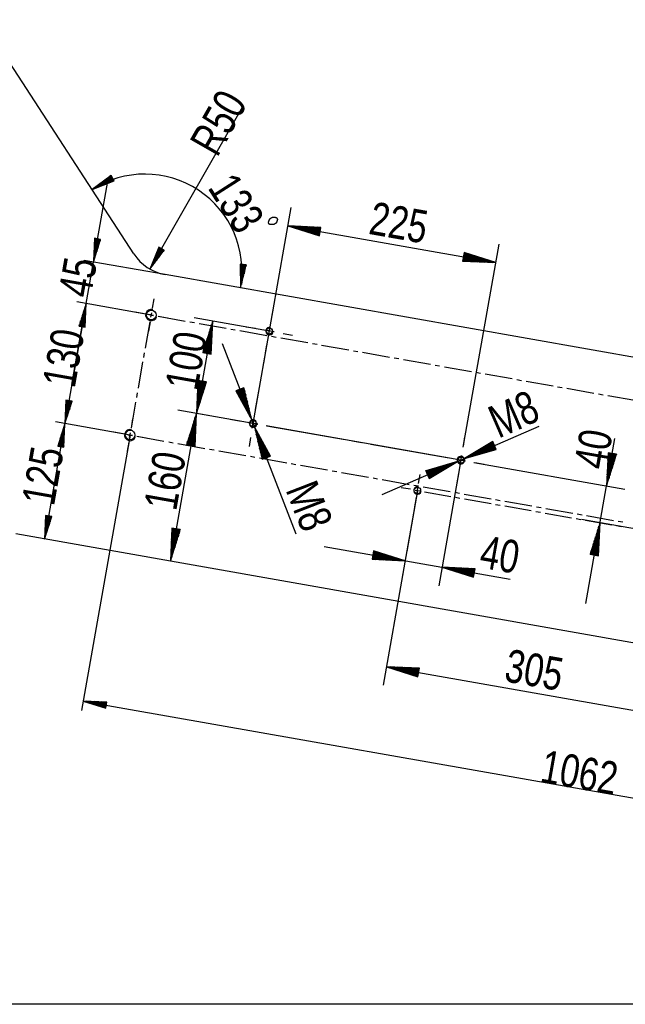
# Model space of a CAD drawing. Header units: millimetres. Extents: x -6 to 1189, y -6 to 841.
# Tile 3 of 23: x 137 to 202, y 150 to 255. Entities that reach past the tile are written whole.
import ezdxf

# ---------------------------------------------------------------- set-up
doc = ezdxf.new("R2010")
doc.units = ezdxf.units.MM
doc.layers.add('201', color=7, linetype='Continuous')
doc.styles.add('SEACAD_Arial', font='arial.ttf', dxfattribs={"width": 0.75})

msp = doc.modelspace()

# ---------------------------------------------------------------- linework, layer by layer
at = {"layer": '201', "color": 7, "linetype": 'Continuous'}
for p, q in [((149.18, 229.85), (120.49, 274.03)), ((150.89, 228.24), (160.8, 245.58)), ((142.57, 215.95), (146.39, 237.62)), ((146.74, 238.23), (144.73, 236.71)), ((146.9, 237.94), (144.73, 236.71)), ((146.9, 237.94), (144.73, 236.71)), ((144.73, 236.71), (147.07, 237.65)), ((146.88, 237.98), (145.04, 236.94)), ((146.93, 237.89), (145.09, 236.85)), ((146.85, 238.03), (145.35, 237.17)), ((146.95, 237.85), (145.45, 237)), ((146.83, 238.07), (145.66, 237.41)), ((146.98, 237.81), (145.81, 237.14)), ((146.8, 238.12), (145.97, 237.64)), ((147, 237.76), (146.17, 237.29)), ((146.78, 238.16), (146.28, 237.88)), ((147.03, 237.72), (146.53, 237.44)), ((146.75, 238.2), (146.59, 238.11)), ((146.75, 238.2), (146.59, 238.11)), ((147.07, 237.65), (146.74, 238.23)), ((147.05, 237.67), (146.89, 237.58)), ((147.05, 237.67), (146.89, 237.58)), ((161.89, 211.78), (165.95, 234.81)), ((165.6, 232.84), (187.76, 228.93)), ((165.6, 232.84), (168.97, 231.78)), ((169.13, 232.69), (165.6, 232.84)), ((169.05, 232.23), (165.6, 232.84)), ((169.05, 232.23), (165.6, 232.84)), ((169.04, 232.18), (165.97, 232.72)), ((169.06, 232.28), (165.99, 232.82)), ((169.03, 232.13), (166.35, 232.61)), ((169.07, 232.33), (166.38, 232.81)), ((169.02, 232.08), (166.72, 232.49)), ((169.08, 232.38), (166.77, 232.79)), ((169.01, 232.03), (167.09, 232.37)), ((169.09, 232.43), (167.16, 232.77)), ((169.01, 231.98), (167.46, 232.26)), ((169.09, 232.48), (167.55, 232.76)), ((169, 231.93), (167.83, 232.14)), ((169.1, 232.53), (167.94, 232.74)), ((168.99, 231.88), (168.2, 232.02)), ((169.11, 232.58), (168.33, 232.72)), ((169.12, 232.63), (168.71, 232.7)), ((168.97, 231.78), (169.13, 232.69)), ((169.13, 232.68), (169.1, 232.69)), ((169.13, 232.68), (169.1, 232.69)), ((144.98, 231.52), (144.87, 229)), ((145.3, 231.46), (144.87, 229)), ((145.3, 231.46), (144.87, 229)), ((144.87, 229), (145.62, 231.4)), ((145.25, 231.47), (144.88, 229.39)), ((145.2, 231.48), (144.9, 229.78)), ((145.15, 231.49), (144.92, 230.17)), ((145.1, 231.5), (144.93, 230.56)), ((145.05, 231.51), (144.95, 230.94)), ((145, 231.51), (144.97, 231.33)), ((145, 231.51), (144.97, 231.33)), ((145.62, 231.4), (144.98, 231.52)), ((145.35, 231.45), (144.98, 229.37)), ((145.4, 231.44), (145.1, 229.74)), ((145.45, 231.44), (145.22, 230.11)), ((145.5, 231.43), (145.33, 230.48)), ((145.55, 231.42), (145.45, 230.86)), ((145.6, 231.41), (145.57, 231.23)), ((145.6, 231.41), (145.57, 231.23)), ((168.98, 231.83), (168.57, 231.9)), ((168.97, 231.78), (168.94, 231.79)), ((168.97, 231.78), (168.94, 231.79)), ((151.84, 230.57), (150.89, 228.24)), ((152.13, 230.41), (150.89, 228.24)), ((152.13, 230.41), (150.89, 228.24)), ((150.89, 228.24), (152.42, 230.24)), ((152.09, 230.43), (151.04, 228.6)), ((152.17, 230.38), (151.13, 228.55)), ((152.04, 230.46), (151.18, 228.96)), ((152, 230.48), (151.33, 229.32)), ((152.22, 230.36), (151.36, 228.86)), ((151.95, 230.51), (151.48, 229.68)), ((152.26, 230.33), (151.6, 229.17)), ((151.91, 230.53), (151.63, 230.04)), ((151.87, 230.56), (151.77, 230.4)), ((151.87, 230.56), (151.77, 230.4)), ((152.31, 230.31), (151.83, 229.48)), ((152.42, 230.24), (151.84, 230.57)), ((152.35, 230.28), (152.07, 229.79)), ((152.4, 230.26), (152.3, 230.1)), ((152.4, 230.26), (152.3, 230.1)), ((184.39, 230), (184.23, 229.09)), ((184.29, 209.25), (188.11, 230.9)), ((184.38, 229.89), (185.16, 229.75)), ((187.76, 228.93), (184.39, 230)), ((184.39, 229.99), (184.42, 229.99)), ((184.39, 229.99), (184.42, 229.99)), ((184.39, 229.94), (184.79, 229.87)), ((152.5, 227.65), (143.88, 229.17)), ((184.23, 229.09), (187.76, 228.93)), ((184.24, 229.14), (184.65, 229.07)), ((184.24, 229.09), (184.26, 229.09)), ((184.24, 229.09), (184.26, 229.09)), ((184.25, 229.19), (185.04, 229.05)), ((184.26, 229.24), (185.43, 229.04)), ((184.27, 229.29), (185.82, 229.02)), ((184.28, 229.34), (186.21, 229)), ((184.29, 229.39), (186.6, 228.98)), ((184.3, 229.44), (186.98, 228.97)), ((184.31, 229.54), (187.76, 228.93)), ((184.31, 229.54), (187.76, 228.93)), ((184.31, 229.49), (187.37, 228.95)), ((184.32, 229.59), (187.39, 229.05)), ((184.33, 229.64), (187.02, 229.17)), ((184.34, 229.69), (186.65, 229.28)), ((184.35, 229.74), (186.28, 229.4)), ((184.36, 229.79), (185.91, 229.52)), ((184.37, 229.84), (185.53, 229.64)), ((161.16, 228.68), (160.51, 228.76)), ((160.51, 228.76), (160.55, 226.23)), ((160.53, 228.75), (160.51, 228.57)), ((160.53, 228.75), (160.51, 228.57)), ((160.58, 228.75), (160.52, 228.18)), ((160.63, 228.74), (160.52, 227.79)), ((160.68, 228.74), (160.53, 227.4)), ((160.73, 228.73), (160.54, 227.01)), ((160.78, 228.72), (160.54, 226.62)), ((160.55, 226.23), (161.16, 228.68)), ((160.88, 228.71), (160.64, 226.61)), ((160.93, 228.71), (160.74, 226.99)), ((160.99, 228.7), (160.83, 227.37)), ((161.04, 228.7), (160.93, 227.74)), ((161.09, 228.69), (161.02, 228.12)), ((161.14, 228.68), (161.12, 228.5)), ((161.14, 228.68), (161.12, 228.5)), ((266.06, 207.63), (152.5, 227.65)), ((151.03, 223.34), (143.1, 224.74)), ((151.03, 223.34), (143.1, 224.74)), ((151.16, 224.08), (151.34, 225.07)), ((151.16, 224.08), (151.34, 225.07)), ((144.09, 224.57), (141.83, 211.77)), ((144.09, 224.57), (143.33, 222.16)), ((144.09, 224.57), (143.33, 222.16)), ((143.55, 222.12), (143.85, 223.83)), ((143.55, 222.12), (143.85, 223.83)), ((143.6, 222.11), (143.97, 224.2)), ((143.6, 222.11), (143.97, 224.2)), ((143.65, 222.11), (144.09, 224.57)), ((143.65, 222.11), (144.09, 224.57)), ((143.65, 222.11), (144.09, 224.57)), ((143.65, 222.11), (144.09, 224.57)), ((143.7, 222.1), (144.07, 224.18)), ((143.7, 222.1), (144.07, 224.18)), ((143.75, 222.09), (144.05, 223.79)), ((143.75, 222.09), (144.05, 223.79)), ((143.98, 222.05), (144.09, 224.57)), ((143.98, 222.05), (144.09, 224.57)), ((150.29, 223.47), (149.31, 223.65)), ((150.29, 223.47), (149.31, 223.65)), ((150.99, 223.1), (151.08, 223.59)), ((150.99, 223.1), (151.08, 223.59)), ((163.89, 223.11), (164.06, 224.09)), ((143.4, 222.15), (143.5, 222.71)), ((143.4, 222.15), (143.5, 222.71)), ((143.45, 222.14), (143.62, 223.08)), ((143.45, 222.14), (143.62, 223.08)), ((143.5, 222.13), (143.73, 223.45)), ((143.5, 222.13), (143.73, 223.45)), ((143.8, 222.08), (144.03, 223.4)), ((143.8, 222.08), (144.03, 223.4)), ((143.85, 222.07), (144.02, 223.01)), ((143.85, 222.07), (144.02, 223.01)), ((143.9, 222.06), (144, 222.62)), ((143.9, 222.06), (144, 222.62)), ((150.41, 219.81), (150.9, 222.6)), ((150.9, 222.6), (150.73, 221.62)), ((151.28, 223.3), (150.79, 223.39)), ((150.79, 223.39), (151.28, 223.3)), ((151.77, 223.21), (152.76, 223.04)), ((151.77, 223.21), (154.65, 222.7)), ((155.14, 222.62), (155.64, 222.53)), ((163.63, 221.63), (155.62, 223.04)), ((157.59, 222.7), (155.85, 212.85)), ((157.59, 222.7), (156.53, 219.33)), ((156.98, 219.25), (157.59, 222.7)), ((156.98, 219.25), (157.59, 222.7)), ((157.43, 219.17), (157.59, 222.7)), ((143.33, 222.16), (143.98, 222.05)), ((143.33, 222.16), (143.98, 222.05)), ((143.35, 222.16), (143.38, 222.34)), ((143.35, 222.16), (143.38, 222.34)), ((143.35, 222.16), (143.38, 222.34)), ((143.35, 222.16), (143.38, 222.34)), ((143.95, 222.05), (143.98, 222.24)), ((143.95, 222.05), (143.98, 222.24)), ((143.95, 222.05), (143.98, 222.24)), ((143.95, 222.05), (143.98, 222.24)), ((156.13, 222.44), (159.01, 221.94)), ((156.83, 219.27), (157.24, 221.58)), ((156.88, 219.27), (157.35, 221.95)), ((156.93, 219.26), (157.47, 222.32)), ((157.03, 219.24), (157.57, 222.31)), ((157.08, 219.23), (157.55, 221.92)), ((157.13, 219.22), (157.54, 221.53)), ((159.5, 221.85), (159.99, 221.76)), ((160.49, 221.68), (163.37, 221.17)), ((162.15, 221.89), (161.16, 222.06)), ((164.12, 221.54), (163.13, 221.72)), ((163.54, 221.14), (163.71, 222.12)), ((156.68, 219.3), (156.88, 220.47)), ((156.73, 219.29), (157, 220.84)), ((156.78, 219.28), (157.12, 221.21)), ((157.18, 219.21), (157.52, 221.14)), ((157.23, 219.2), (157.5, 220.75)), ((163.86, 221.08), (164.35, 220.99)), ((164.84, 220.91), (167.73, 220.4)), ((165.1, 221.37), (166.09, 221.2)), ((156.58, 219.32), (156.65, 219.73)), ((156.63, 219.31), (156.77, 220.1)), ((157.28, 219.2), (157.49, 220.36)), ((157.33, 219.19), (157.47, 219.97)), ((157.38, 219.18), (157.45, 219.58)), ((158.59, 220.32), (166.45, 200)), ((163.02, 218.18), (163.37, 220.15)), ((168.22, 220.31), (168.71, 220.23)), ((169.2, 220.14), (172.08, 219.63)), ((172.58, 219.54), (173.07, 219.46)), ((150.24, 218.83), (150.32, 219.32)), ((156.53, 219.33), (156.53, 219.35)), ((156.53, 219.33), (156.53, 219.35)), ((156.53, 219.33), (157.43, 219.17)), ((157.43, 219.17), (157.43, 219.2)), ((157.43, 219.17), (157.43, 219.2)), ((173.56, 219.37), (176.44, 218.86)), ((176.93, 218.78), (177.43, 218.69)), ((177.92, 218.6), (180.8, 218.09)), ((149.66, 215.55), (150.15, 218.34)), ((181.29, 218.01), (181.78, 217.92)), ((182.28, 217.83), (185.16, 217.33)), ((156, 216.37), (155.85, 212.85)), ((156.46, 216.29), (155.85, 212.85)), ((156.46, 216.29), (155.85, 212.85)), ((156.41, 216.3), (155.87, 213.24)), ((156.36, 216.31), (155.88, 213.62)), ((156.31, 216.32), (155.9, 214.01)), ((156.26, 216.33), (155.92, 214.4)), ((156.21, 216.34), (155.94, 214.79)), ((156.16, 216.35), (155.95, 215.18)), ((156.11, 216.36), (155.97, 215.57)), ((156.51, 216.28), (155.97, 213.22)), ((156.06, 216.36), (155.99, 215.96)), ((156.91, 216.21), (156, 216.37)), ((156.01, 216.37), (156, 216.35)), ((156.01, 216.37), (156, 216.35)), ((156.56, 216.28), (156.08, 213.59)), ((156.61, 216.27), (156.2, 213.96)), ((156.66, 216.26), (156.32, 214.33)), ((156.71, 216.25), (156.44, 214.7)), ((162.67, 216.21), (162.85, 217.2)), ((185.65, 217.24), (186.14, 217.15)), ((186.63, 217.07), (189.51, 216.56)), ((190.01, 216.47), (190.5, 216.38)), ((190.99, 216.3), (193.87, 215.79)), ((155.85, 212.85), (156.91, 216.21)), ((156.76, 216.24), (156.55, 215.07)), ((156.81, 216.23), (156.67, 215.45)), ((156.86, 216.22), (156.79, 215.82)), ((156.91, 216.21), (156.9, 216.19)), ((156.91, 216.21), (156.9, 216.19)), ((160.91, 215.59), (160.05, 215.25)), ((160.05, 215.25), (161.75, 212.16)), ((160.06, 215.25), (160.07, 215.23)), ((160.06, 215.25), (160.07, 215.23)), ((160.1, 215.27), (160.25, 214.89)), ((160.15, 215.29), (160.44, 214.55)), ((160.2, 215.31), (160.63, 214.2)), ((160.25, 215.33), (160.81, 213.86)), ((160.29, 215.35), (161, 213.52)), ((160.34, 215.36), (161.19, 213.18)), ((160.39, 215.38), (161.37, 212.84)), ((160.44, 215.4), (161.56, 212.5)), ((160.48, 215.42), (161.75, 212.16)), ((160.48, 215.42), (161.75, 212.16)), ((160.53, 215.44), (161.65, 212.53)), ((160.58, 215.46), (161.56, 212.91)), ((160.63, 215.47), (161.47, 213.29)), ((160.67, 215.49), (161.38, 213.67)), ((160.72, 215.51), (161.29, 214.05)), ((160.77, 215.53), (161.19, 214.42)), ((160.81, 215.55), (161.1, 214.8)), ((160.86, 215.57), (161.01, 215.18)), ((161.75, 212.16), (160.91, 215.59)), ((160.91, 215.58), (160.92, 215.56)), ((160.91, 215.58), (160.92, 215.56)), ((162.15, 213.26), (162.5, 215.23)), ((194.36, 215.7), (194.86, 215.62)), ((195.35, 215.53), (198.23, 215.02)), ((141.94, 214.28), (141.83, 211.77)), ((142.26, 214.23), (141.83, 211.77)), ((142.26, 214.23), (141.83, 211.77)), ((141.83, 211.77), (142.59, 214.17)), ((142.21, 214.24), (141.84, 212.15)), ((142.16, 214.25), (141.86, 212.54)), ((142.11, 214.25), (141.88, 212.93)), ((142.06, 214.26), (141.9, 213.32)), ((142.01, 214.27), (141.91, 213.71)), ((141.96, 214.28), (141.93, 214.1)), ((141.96, 214.28), (141.93, 214.1)), ((142.59, 214.17), (141.94, 214.28)), ((142.31, 214.22), (141.94, 212.14)), ((142.36, 214.21), (142.06, 212.51)), ((142.41, 214.2), (142.18, 212.88)), ((142.46, 214.19), (142.3, 213.25)), ((142.51, 214.18), (142.41, 213.62)), ((142.56, 214.17), (142.53, 213.99)), ((142.56, 214.17), (142.53, 213.99)), ((149.48, 214.56), (149.57, 215.05)), ((162.15, 213.26), (162.32, 214.24)), ((198.72, 214.93), (199.21, 214.85)), ((199.71, 214.76), (202.59, 214.25)), ((148.91, 211.28), (149.4, 214.07)), ((160.91, 211.96), (153.88, 213.19)), ((161.89, 211.78), (153.88, 213.19)), ((148.91, 211.28), (149.08, 212.26)), ((155.85, 212.85), (153.07, 197.09)), ((155.85, 212.85), (154.79, 209.48)), ((155.14, 209.42), (155.62, 212.1)), ((155.19, 209.41), (155.73, 212.48)), ((155.24, 209.4), (155.85, 212.85)), ((155.24, 209.4), (155.85, 212.85)), ((155.29, 209.39), (155.83, 212.46)), ((155.34, 209.38), (155.82, 212.07)), ((155.7, 209.32), (155.85, 212.85)), ((160.41, 212.04), (159.43, 212.22)), ((160.41, 212.04), (159.43, 212.22)), ((161.8, 211.29), (161.98, 212.27)), ((161.8, 211.29), (161.98, 212.27)), ((141.83, 211.77), (139.66, 199.46)), ((148.78, 210.54), (140.84, 211.94)), ((148.78, 210.54), (140.84, 211.94)), ((141.83, 211.77), (141.07, 209.36)), ((141.29, 209.32), (141.59, 211.02)), ((141.34, 209.31), (141.71, 211.39)), ((141.44, 209.29), (141.81, 211.38)), ((141.72, 209.25), (141.83, 211.77)), ((155.04, 209.44), (155.38, 211.36)), ((155.09, 209.43), (155.5, 211.73)), ((155.39, 209.37), (155.8, 211.68)), ((155.44, 209.36), (155.78, 211.29)), ((162.38, 211.7), (161.4, 211.87)), ((161.4, 211.87), (162.38, 211.7)), ((162.03, 211.41), (162.87, 207.98)), ((163.73, 208.31), (162.03, 211.41)), ((163.3, 208.14), (162.03, 211.41)), ((163.3, 208.14), (162.03, 211.41)), ((163.25, 208.13), (162.13, 211.03)), ((163.34, 208.16), (162.22, 211.07)), ((184.05, 207.87), (163.27, 211.54)), ((163.37, 211.52), (164.35, 211.35)), ((163.37, 211.52), (171.49, 210.09)), ((175.66, 204.22), (192.38, 211.5)), ((141.19, 209.34), (141.36, 210.28)), ((141.24, 209.33), (141.48, 210.65)), ((141.49, 209.29), (141.79, 210.99)), ((141.54, 209.28), (141.78, 210.6)), ((141.59, 209.27), (141.76, 210.21)), ((148.78, 210.54), (143.6, 181.19)), ((148.04, 210.67), (147.05, 210.84)), ((148.04, 210.67), (147.05, 210.84)), ((149.02, 210.5), (148.53, 210.58)), ((148.53, 210.58), (149.02, 210.5)), ((148.73, 210.29), (148.82, 210.79)), ((148.73, 210.29), (148.82, 210.79)), ((149.51, 210.41), (150.5, 210.24)), ((149.51, 210.41), (152.39, 209.9)), ((154.89, 209.46), (155.03, 210.25)), ((154.94, 209.45), (155.15, 210.62)), ((154.99, 209.44), (155.27, 210.99)), ((155.49, 209.36), (155.77, 210.9)), ((155.54, 209.35), (155.75, 210.51)), ((155.59, 209.34), (155.73, 210.13)), ((161.63, 210.3), (161.46, 209.32)), ((161.63, 210.3), (161.46, 209.32)), ((163.2, 208.11), (162.22, 210.65)), ((163.16, 208.09), (162.31, 210.27)), ((163.39, 208.18), (162.41, 210.73)), ((163.44, 208.2), (162.59, 210.38)), ((163.49, 208.22), (162.78, 210.04)), ((184.31, 209.35), (184.48, 210.34)), ((197.36, 192.58), (200.46, 210.18)), ((141.07, 209.36), (141.72, 209.25)), ((141.09, 209.36), (141.13, 209.54)), ((141.09, 209.36), (141.13, 209.54)), ((141.14, 209.35), (141.24, 209.91)), ((141.64, 209.26), (141.74, 209.82)), ((141.69, 209.25), (141.73, 209.43)), ((141.69, 209.25), (141.73, 209.43)), ((148.65, 209.8), (148.47, 208.82)), ((148.65, 209.8), (148.47, 208.82)), ((152.89, 209.82), (153.38, 209.73)), ((153.87, 209.64), (156.75, 209.13)), ((154.79, 209.48), (154.8, 209.51)), ((154.79, 209.48), (154.8, 209.51)), ((154.79, 209.48), (155.7, 209.32)), ((154.84, 209.47), (154.91, 209.88)), ((155.64, 209.33), (155.71, 209.74)), ((155.69, 209.32), (155.7, 209.35)), ((155.69, 209.32), (155.7, 209.35)), ((157.24, 209.05), (157.74, 208.96)), ((163.11, 208.07), (162.4, 209.9)), ((163.06, 208.05), (162.49, 209.52)), ((163.01, 208.03), (162.59, 209.14)), ((163.53, 208.24), (162.97, 209.7)), ((163.58, 208.25), (163.15, 209.36)), ((163.63, 208.27), (163.34, 209.02)), ((172.48, 209.92), (173.46, 209.74)), ((174.45, 209.57), (182.57, 208.14)), ((187.44, 209.85), (184.42, 208.03)), ((187.62, 209.43), (184.42, 208.03)), ((187.62, 209.43), (184.42, 208.03)), ((184.42, 208.03), (187.81, 209.01)), ((187.6, 209.48), (184.75, 208.24)), ((187.64, 209.38), (184.79, 208.14)), ((187.58, 209.52), (185.08, 208.44)), ((187.66, 209.34), (185.16, 208.25)), ((187.56, 209.57), (185.42, 208.64)), ((187.69, 209.29), (185.54, 208.36)), ((187.54, 209.62), (185.75, 208.84)), ((187.71, 209.25), (185.91, 208.46)), ((187.52, 209.66), (186.08, 209.04)), ((187.73, 209.2), (186.29, 208.57)), ((187.5, 209.71), (186.42, 209.24)), ((187.75, 209.15), (186.66, 208.68)), ((187.48, 209.76), (186.75, 209.44)), ((187.77, 209.11), (187.03, 208.79)), ((187.46, 209.8), (187.08, 209.64)), ((187.79, 209.06), (187.41, 208.89)), ((187.44, 209.85), (187.42, 209.84)), ((187.44, 209.85), (187.42, 209.84)), ((187.81, 209.01), (187.44, 209.85)), ((187.81, 209.01), (187.78, 209)), ((187.81, 209.01), (187.78, 209)), ((158.23, 208.87), (161.11, 208.37)), ((161.6, 208.28), (162.09, 208.19)), ((162.59, 208.11), (165.47, 207.6)), ((162.97, 208.02), (162.68, 208.76)), ((162.92, 208), (162.77, 208.38)), ((162.87, 207.98), (162.86, 208.01)), ((162.87, 207.98), (162.86, 208.01)), ((162.87, 207.98), (163.73, 208.31)), ((163.68, 208.29), (163.53, 208.68)), ((163.72, 208.31), (163.71, 208.34)), ((163.72, 208.31), (163.71, 208.34)), ((184.05, 207.87), (181.69, 194.48)), ((183.56, 207.96), (184.54, 207.79)), ((183.96, 207.38), (184.14, 208.37)), ((199.73, 208.66), (199.57, 205.14)), ((200.18, 208.58), (199.57, 205.14)), ((200.18, 208.58), (199.57, 205.14)), ((199.57, 205.14), (200.63, 208.5)), ((200.13, 208.59), (199.59, 205.53)), ((200.08, 208.6), (199.61, 205.92)), ((200.03, 208.61), (199.62, 206.3)), ((199.98, 208.62), (199.64, 206.69)), ((199.93, 208.63), (199.66, 207.08)), ((199.88, 208.64), (199.67, 207.47)), ((199.83, 208.65), (199.69, 207.86)), ((200.23, 208.58), (199.69, 205.51)), ((199.78, 208.65), (199.71, 208.25)), ((200.63, 208.5), (199.73, 208.66)), ((199.73, 208.66), (199.73, 208.64)), ((199.73, 208.66), (199.73, 208.64)), ((200.28, 208.57), (199.81, 205.88)), ((200.33, 208.56), (199.92, 206.25)), ((200.38, 208.55), (200.04, 206.62)), ((200.43, 208.54), (200.16, 206.99)), ((200.48, 208.53), (200.28, 207.36)), ((200.53, 208.52), (200.39, 207.74)), ((200.58, 208.51), (200.51, 208.11)), ((200.63, 208.5), (200.63, 208.48)), ((200.63, 208.5), (200.63, 208.48)), ((165.96, 207.51), (166.45, 207.42)), ((166.95, 207.34), (169.83, 206.83)), ((183.68, 207.72), (180.29, 206.74)), ((180.31, 206.69), (180.69, 206.86)), ((180.33, 206.64), (181.06, 206.96)), ((180.35, 206.6), (181.44, 207.07)), ((180.37, 206.55), (181.81, 207.18)), ((180.39, 206.5), (182.19, 207.29)), ((180.41, 206.46), (182.56, 207.39)), ((180.43, 206.41), (182.93, 207.5)), ((180.45, 206.37), (183.31, 207.61)), ((180.47, 206.32), (183.68, 207.72)), ((180.47, 206.32), (183.68, 207.72)), ((180.49, 206.27), (183.35, 207.51)), ((180.51, 206.23), (183.01, 207.31)), ((180.53, 206.18), (182.68, 207.11)), ((180.55, 206.13), (182.35, 206.91)), ((180.66, 205.9), (183.68, 207.72)), ((185.43, 207.63), (201.54, 204.79)), ((185.53, 207.61), (186.51, 207.44)), ((170.32, 206.74), (170.81, 206.66)), ((171.3, 206.57), (174.18, 206.06)), ((174.68, 205.97), (175.17, 205.89)), ((175.66, 205.8), (178.54, 205.29)), ((179.54, 205.37), (179.72, 206.35)), ((180.29, 206.74), (180.31, 206.75)), ((180.29, 206.74), (180.31, 206.75)), ((180.29, 206.74), (180.66, 205.9)), ((180.57, 206.09), (182.01, 206.71)), ((180.59, 206.04), (181.68, 206.51)), ((180.61, 205.99), (181.35, 206.31)), ((180.63, 205.95), (181.01, 206.11)), ((180.65, 205.9), (180.68, 205.91)), ((180.65, 205.9), (180.68, 205.91)), ((183.79, 206.4), (183.61, 205.41)), ((178.68, 204.76), (177.69, 204.93)), ((179.03, 205.21), (179.53, 205.12)), ((179.37, 204.38), (179.46, 204.88)), ((180.02, 205.03), (182.9, 204.52)), ((179.41, 204.63), (177.75, 195.18)), ((179.41, 204.63), (178.27, 198.13)), ((179.28, 203.89), (179.11, 202.91)), ((179.17, 204.67), (179.66, 204.59)), ((180.15, 204.5), (182.97, 204)), ((183.39, 204.44), (183.88, 204.35)), ((183.46, 203.92), (183.95, 203.83)), ((184.38, 204.26), (187.26, 203.76)), ((184.44, 203.74), (187.26, 203.25)), ((187.75, 203.67), (188.24, 203.58)), ((187.75, 203.16), (188.24, 203.07)), ((188.73, 203.49), (191.61, 202.99)), ((188.74, 202.99), (191.55, 202.49)), ((192.11, 202.9), (192.6, 202.81)), ((193.09, 202.73), (195.97, 202.22)), ((139.77, 201.97), (139.66, 199.46)), ((139.66, 199.46), (140.42, 201.86)), ((140.04, 201.93), (139.67, 199.84)), ((139.99, 201.94), (139.69, 200.23)), ((139.94, 201.94), (139.71, 200.62)), ((139.89, 201.95), (139.73, 201.01)), ((139.84, 201.96), (139.74, 201.4)), ((139.79, 201.97), (139.76, 201.79)), ((139.79, 201.97), (139.76, 201.79)), ((140.42, 201.86), (139.77, 201.97)), ((140.14, 201.91), (139.77, 199.83)), ((140.19, 201.9), (139.89, 200.2)), ((140.24, 201.89), (140.01, 200.57)), ((140.29, 201.88), (140.13, 200.94)), ((140.34, 201.87), (140.24, 201.31)), ((140.39, 201.86), (140.36, 201.68)), ((140.39, 201.86), (140.36, 201.68)), ((192.04, 202.4), (192.53, 202.32)), ((193.03, 202.23), (195.84, 201.73)), ((196.33, 201.65), (196.82, 201.56)), ((196.46, 202.13), (196.96, 202.04)), ((206.15, 199.92), (196.91, 201.55)), ((197.45, 201.96), (200.33, 201.45)), ((153.23, 200.62), (153.07, 197.09)), ((153.68, 200.54), (153.07, 197.09)), ((153.68, 200.54), (153.07, 197.09)), ((153.63, 200.55), (153.09, 197.48)), ((153.58, 200.55), (153.11, 197.87)), ((153.53, 200.56), (153.12, 198.26)), ((153.48, 200.57), (153.14, 198.65)), ((153.43, 200.58), (153.16, 199.03)), ((153.38, 200.59), (153.17, 199.42)), ((153.33, 200.6), (153.19, 199.81)), ((153.73, 200.53), (153.19, 197.46)), ((153.28, 200.61), (153.21, 200.2)), ((154.13, 200.46), (153.23, 200.62)), ((153.23, 200.62), (153.23, 200.59)), ((153.23, 200.62), (153.23, 200.59)), ((153.78, 200.52), (153.31, 197.83)), ((153.83, 200.51), (153.42, 198.2)), ((153.88, 200.5), (153.54, 198.57)), ((197.32, 201.47), (200.13, 200.98)), ((198.88, 201.2), (197.82, 197.83)), ((198.22, 197.76), (198.76, 200.83)), ((198.27, 197.75), (198.88, 201.2)), ((198.27, 197.75), (198.88, 201.2)), ((198.32, 197.74), (198.86, 200.81)), ((198.72, 197.67), (198.88, 201.2)), ((200.62, 200.89), (201.12, 200.8)), ((200.82, 201.36), (201.31, 201.28)), ((365.92, 159.56), (136.59, 200)), ((153.07, 197.09), (154.13, 200.46)), ((153.93, 200.49), (153.66, 198.95)), ((153.98, 200.48), (153.77, 199.32)), ((154.03, 200.48), (153.89, 199.69)), ((154.08, 200.47), (154.01, 200.06)), ((154.13, 200.46), (154.13, 200.43)), ((154.13, 200.46), (154.13, 200.43)), ((198.07, 197.79), (198.41, 199.71)), ((198.12, 197.78), (198.53, 200.08)), ((198.17, 197.77), (198.64, 200.46)), ((198.37, 197.73), (198.84, 200.42)), ((198.42, 197.73), (198.83, 200.03)), ((198.47, 197.72), (198.81, 199.64)), ((169.48, 198.67), (189.3, 195.17)), ((197.92, 197.81), (198.06, 198.6)), ((197.97, 197.8), (198.18, 198.97)), ((198.02, 197.8), (198.29, 199.34)), ((198.52, 197.71), (198.79, 199.25)), ((198.57, 197.7), (198.78, 198.87)), ((198.62, 197.69), (198.76, 198.48)), ((174.73, 198.21), (174.57, 197.3)), ((174.58, 197.36), (174.98, 197.28)), ((174.59, 197.41), (175.37, 197.27)), ((174.6, 197.51), (176.15, 197.23)), ((174.6, 197.46), (175.76, 197.25)), ((174.61, 197.56), (176.54, 197.22)), ((174.62, 197.61), (176.93, 197.2)), ((174.63, 197.66), (177.32, 197.18)), ((174.64, 197.71), (177.71, 197.17)), ((174.65, 197.76), (178.1, 197.15)), ((174.65, 197.76), (178.1, 197.15)), ((174.66, 197.81), (177.72, 197.27)), ((174.67, 197.91), (176.98, 197.5)), ((174.67, 197.86), (177.35, 197.38)), ((174.68, 197.96), (176.61, 197.62)), ((174.69, 198.01), (176.24, 197.73)), ((174.7, 198.06), (175.87, 197.85)), ((174.71, 198.11), (175.5, 197.97)), ((174.72, 198.16), (175.13, 198.08)), ((178.1, 197.15), (174.73, 198.21)), ((174.73, 198.21), (174.75, 198.2)), ((174.73, 198.21), (174.75, 198.2)), ((197.82, 197.83), (197.83, 197.86)), ((197.82, 197.83), (197.83, 197.86)), ((197.82, 197.83), (198.72, 197.67)), ((197.87, 197.82), (197.94, 198.23)), ((198.67, 197.68), (198.74, 198.09)), ((198.72, 197.67), (198.73, 197.7)), ((198.72, 197.67), (198.73, 197.7)), ((174.57, 197.31), (174.6, 197.3)), ((174.57, 197.31), (174.6, 197.3)), ((174.57, 197.3), (178.1, 197.15)), ((182.03, 196.45), (185.4, 195.39)), ((185.56, 196.3), (182.03, 196.45)), ((185.48, 195.85), (182.03, 196.45)), ((185.48, 195.85), (182.03, 196.45)), ((185.47, 195.8), (182.41, 196.34)), ((185.49, 195.9), (182.42, 196.44)), ((185.5, 195.95), (182.81, 196.42)), ((185.51, 196), (183.2, 196.4)), ((185.52, 196.05), (183.59, 196.39)), ((185.53, 196.1), (183.98, 196.37)), ((185.53, 196.15), (184.37, 196.35)), ((185.54, 196.2), (184.76, 196.33)), ((185.55, 196.25), (185.15, 196.32)), ((185.4, 195.39), (185.56, 196.3)), ((185.56, 196.3), (185.53, 196.3)), ((185.56, 196.3), (185.53, 196.3)), ((177.92, 196.16), (175.75, 183.87)), ((185.46, 195.75), (182.78, 196.22)), ((185.45, 195.7), (183.15, 196.1)), ((185.45, 195.65), (183.52, 195.99)), ((185.44, 195.6), (183.89, 195.87)), ((185.43, 195.55), (184.26, 195.75)), ((185.42, 195.5), (184.63, 195.63)), ((185.41, 195.45), (185, 195.52)), ((185.4, 195.4), (185.38, 195.4)), ((185.4, 195.4), (185.38, 195.4)), ((176.1, 185.84), (206.14, 180.54)), ((176.1, 185.84), (179.47, 184.77)), ((179.63, 185.68), (176.1, 185.84)), ((179.55, 185.23), (176.1, 185.84)), ((179.55, 185.23), (176.1, 185.84)), ((179.56, 185.28), (176.49, 185.82)), ((179.57, 185.33), (176.88, 185.8)), ((179.54, 185.18), (176.47, 185.72)), ((179.53, 185.13), (176.84, 185.6)), ((179.52, 185.08), (177.21, 185.49)), ((179.57, 185.38), (177.27, 185.79)), ((179.51, 185.03), (177.59, 185.37)), ((179.58, 185.43), (177.66, 185.77)), ((179.5, 184.98), (177.96, 185.25)), ((179.59, 185.48), (178.04, 185.75)), ((179.49, 184.93), (178.33, 185.13)), ((179.6, 185.53), (178.43, 185.73)), ((179.49, 184.88), (178.7, 185.02)), ((179.61, 185.58), (178.82, 185.72)), ((179.48, 184.83), (179.07, 184.9)), ((179.62, 185.63), (179.21, 185.7)), ((179.47, 184.78), (179.44, 184.78)), ((179.47, 184.78), (179.44, 184.78)), ((179.47, 184.77), (179.63, 185.68)), ((179.63, 185.68), (179.6, 185.68)), ((179.63, 185.68), (179.6, 185.68)), ((143.77, 182.18), (248.36, 163.74)), ((143.77, 182.18), (146.18, 181.42)), ((146.29, 182.07), (143.77, 182.18)), ((146.23, 181.69), (144.15, 182.06)), ((146.25, 181.79), (144.16, 182.16)), ((146.22, 181.64), (144.52, 181.94)), ((146.25, 181.84), (144.55, 182.14)), ((146.21, 181.59), (144.89, 181.83)), ((146.26, 181.89), (144.94, 182.13)), ((146.2, 181.54), (145.26, 181.71)), ((146.27, 181.94), (145.33, 182.11)), ((146.28, 181.99), (145.72, 182.09)), ((146.29, 182.04), (146.11, 182.08)), ((146.29, 182.04), (146.11, 182.08)), ((146.18, 181.42), (146.29, 182.07)), ((146.19, 181.49), (145.63, 181.59)), ((146.18, 181.44), (146, 181.48)), ((146.18, 181.44), (146, 181.48)), ((374.77, 149.86), (44.79, 149.86))]:
    msp.add_line(p, q, dxfattribs=at)
for centre, radius in [((151.03, 223.34), 0.515), ((163.63, 221.63), 0.332), ((161.89, 211.78), 0.332), ((148.78, 210.54), 0.515), ((184.05, 207.87), 0.332), ((179.41, 204.63), 0.34)]:
    msp.add_circle(centre, radius, dxfattribs=at)
for centre, radius, start, end in [((150.36, 228.03), 10.34, 350, 123), ((153.37, 232.58), 5, 213, 260), ((151.03, 223.34), 0.6, 75, 345), ((163.63, 221.63), 0.4, 75, 345), ((161.89, 211.78), 0.4, 75, 345), ((161.89, 211.78), 0.4, 32.4617, 75), ((148.78, 210.54), 0.6, 75, 345), ((161.89, 211.78), 0.4, 345, 9.8418), ((184.05, 207.87), 0.4, 75, 345), ((184.05, 207.87), 0.4, 345, 102.2102), ((179.41, 204.63), 0.4, 75, 345)]:
    msp.add_arc(centre, radius, start, end, dxfattribs=at)
msp.add_open_spline([(163.51, 233.2), (163.64, 232.99), (164.08, 232.98), (164.36, 233.15), (164.5, 233.54), (164.37, 233.75), (163.96, 233.78), (163.68, 233.6), (163.51, 233.2)], degree=1, knots=[0, 0, 0.086398, 0.24082, 0.356013, 0.500002, 0.586394, 0.730387, 0.845581, 1, 1], dxfattribs=at)

# ---------------------------------------------------------------- texts
at = {"layer": '201', "char_height": 3.5, "attachment_point": 7, "style": 'SEACAD_Arial'}
for s, insert, width, rotation in [('{\\fArial|b0||i0||c0|p34;\\C7;\\H3.5;\\W0.75;50}', (159.38, 242.36), 3.9565, 60.2502), ('{\\fArial|b0||i0||c0|p34;\\C7;\\H3.5;\\W0.75;R}', (158.06, 240.06), 2.587, 60.2502), ('{\\fArial|b0||i0||c0|p34;\\C7;\\H3.5;\\W0.75;133}', (156.94, 236.89), 5.9348, 302.5501), ('{\\fArial|b0||i0||c0|p34;\\C7;\\H3.5;\\W0.75;225}', (174.1, 231.96), 5.9348, 350), ('{\\fArial|b0||i0||c0|p34;\\C7;\\H3.5;\\W0.75;45}', (144.61, 225.06), 3.9565, 80), ('{\\fArial|b0||i0||c0|p34;\\C7;\\H3.5;\\W0.75;130}', (142.91, 215.44), 5.9348, 80), ('{\\fArial|b0||i0||c0|p34;\\C7;\\H3.5;\\W0.75;100}', (155.99, 215.16), 5.9348, 80), ('{\\fArial|b0||i0||c0|p34;\\C7;\\H3.5;\\W0.75;8}', (190.84, 211.37), 1.9783, 23.5202), ('{\\fArial|b0||i0||c0|p34;\\C7;\\H3.5;\\W0.75;M}', (188.04, 210.15), 2.9674, 23.5202), ('{\\fArial|b0||i0||c0|p34;\\C7;\\H3.5;\\W0.75;40}', (199.58, 206.74), 3.9565, 80), ('{\\fArial|b0||i0||c0|p34;\\C7;\\H3.5;\\W0.75;125}', (140.7, 202.88), 5.9348, 80), ('{\\fArial|b0||i0||c0|p34;\\C7;\\H3.5;\\W0.75;160}', (153.73, 202.36), 5.9348, 80), ('{\\fArial|b0||i0||c0|p34;\\C7;\\H3.5;\\W0.75;M}', (165.32, 204.73), 2.9674, 291.1518), ('{\\fArial|b0||i0||c0|p34;\\C7;\\H3.5;\\W0.75;8}', (166.42, 201.88), 1.9783, 291.1518), ('{\\fArial|b0||i0||c0|p34;\\C7;\\H3.5;\\W0.75;40}', (185.89, 196.4), 3.9565, 350), ('{\\fArial|b0||i0||c0|p34;\\C7;\\H3.5;\\W0.75;305}', (188.54, 184.27), 5.9348, 350), ('{\\fArial|b0||i0||c0|p34;\\C7;\\H3.5;\\W0.75;1062}', (192.36, 173.52), 7.9131, 350)]:
    msp.add_mtext(s, dxfattribs=dict(at, insert=insert, width=width, rotation=rotation))

doc.saveas('drawing.dxf')
